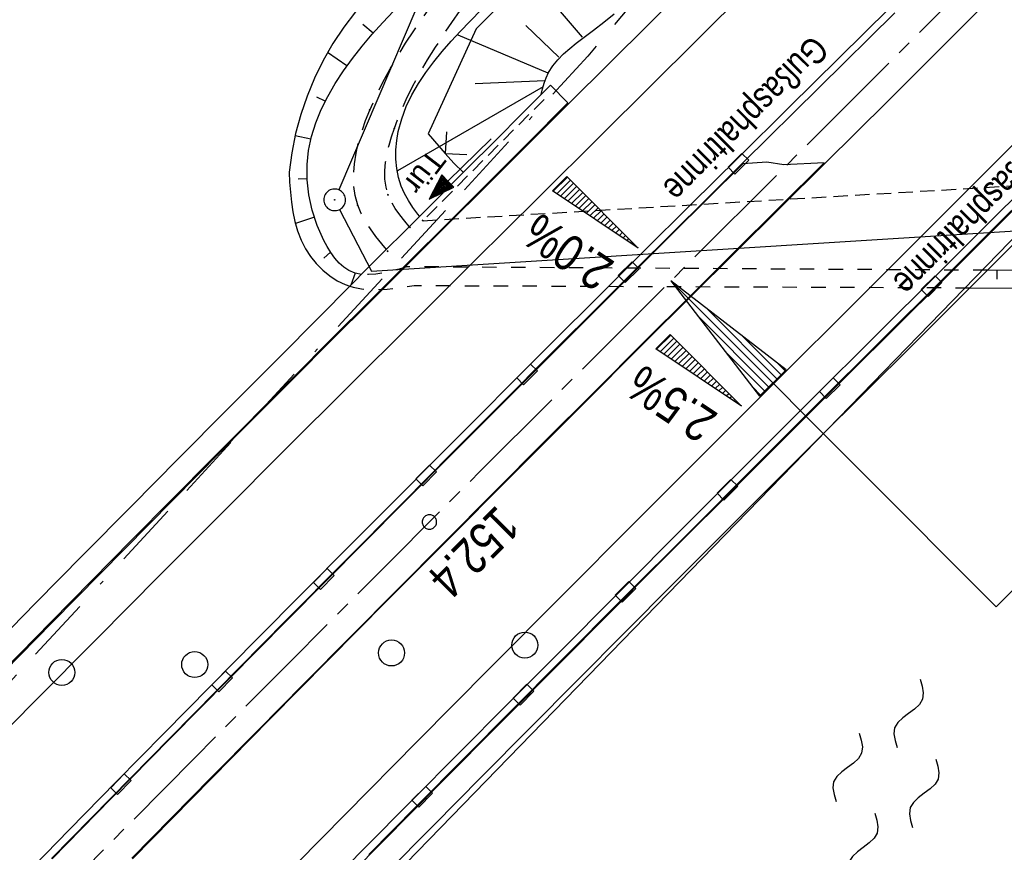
# Model space of a CAD drawing. Extents: x 510526 to 513920, y 467229 to 478797.
# Tile 201 of 256: x 511192 to 511260, y 472926 to 472984. Entities that reach past the tile are written whole.
import ezdxf

# ---------------------------------------------------------------- set-up
doc = ezdxf.new("R2010")
doc.units = 0
doc.header["$LTSCALE"] = 10
doc.header["$MEASUREMENT"] = 0
for name, pattern in [('ACAD_ISO16W100', [73, 15, -6.5, 15, -6.5, 15, -7, 1, -7]), ('ACHSE', [5.5, 4, -0.5, 0.5, -0.5]), ('LT00', [0]), ('LT01', [0.2, 0.1, -0.1]), ('LT11', [0.3, 0.2, -0.1]), ('LT17', [0.15, 0.1, -0.05])]:
    doc.linetypes.add(name, pattern=pattern)
doc.layers.get('0').update_dxf_attribs({"linetype": 'LT00'})
for name, color, linetype in [('--WASSER_NUTZUNG', 180, 'Continuous'), ('-AX-020', 250, 'ACHSE'), ('-EL-020', 250, 'LT00'), ('-QUE-20O', 11, 'LT00'), ('-QUE-20W', 11, 'LT00'), ('-ST-20-1', 250, 'LT00'), ('BAB-KABEL', 220, 'ACAD_ISO16W100'), ('D-D_BESCHRIFT', 182, 'Continuous'), ('DFK_AB_L', 21, 'LT00'), ('DFK_AB_P', 7, 'LT00'), ('DFK_KATASTER', 250, 'LT00'), ('RINNE_TEXT', 11, 'Continuous'), ('TOR_TEXT', 11, 'Continuous'), ('V93_AFBR_BAB', 250, 'LT00'), ('V93_BOESCH', 250, 'LT00'), ('V93_BOSCHUNG', 250, 'LT00'), ('V93_BR_KAPPE', 30, 'LT00'), ('V93_BR_WID', 30, 'LT17'), ('V93_BRUECK', 30, 'LT00'), ('V93_FELDWEG', 250, 'LT11'), ('V93_LD_MARK', 250, 'LT00'), ('V93_RINNE', 182, 'LT00'), ('V93_SINKK', 182, 'LT00'), ('V93_TOR', 10, 'LT00'), ('V93_VERDECKT', 253, 'LT00'), ('V93_ZAUN', 40, 'LT00')]:
    doc.layers.add(name, color=color, linetype=linetype)
doc.styles.add('Arial', font='ARIAL.TTF')
doc.styles.add('Beschrift', font='ARIAL.TTF')
doc.styles.add('ROMANS', font='romans.shx', dxfattribs={"width": 0.8})

# ---------------------------------------------------------------- blocks, each defined once
blk = doc.blocks.new('SYMB0003')
at = {"color": 0, "linetype": 'ByBlock'}
for p, q in [((-0.015712, 0), (0.010166, 0.012015)), ((0, -0.021257), (-0.015712, 0)), ((0.010166, 0.012015), (0, -0.021257))]:
    blk.add_line(p, q, dxfattribs=at)
for points in [[(-0.031395, 0.499013), (-0.093691, 0.491144), (-0.154509, 0.475528), (-0.21289, 0.452414), (-0.267913, 0.422164), (-0.318712, 0.385257), (-0.364484, 0.342274), (-0.404509, 0.293893), (-0.438154, 0.240877), (-0.464888, 0.184062), (-0.484292, 0.124345), (-0.496058, 0.062667), (-0.5, 0)], [(0.5, 0), (0.496057, 0.062667), (0.484292, 0.124345), (0.464888, 0.184062), (0.438153, 0.240877), (0.404509, 0.293893), (0.364484, 0.342274), (0.318712, 0.385257), (0.267913, 0.422164), (0.21289, 0.452414), (0.154509, 0.475528), (0.093691, 0.491144), (0.031395, 0.499013), (-0.031395, 0.499013)], [(-0.5, 0), (-0.496058, -0.062667), (-0.484292, -0.124345), (-0.464888, -0.184062), (-0.438154, -0.240877), (-0.404509, -0.293893), (-0.364485, -0.342274), (-0.318712, -0.385257), (-0.267914, -0.422164), (-0.21289, -0.452414), (-0.154509, -0.475529), (-0.093691, -0.491144), (-0.031395, -0.499014), (0.031395, -0.499014)], [(0.031395, -0.499014), (0.093691, -0.491144), (0.154509, -0.475529), (0.21289, -0.452414), (0.267914, -0.422164), (0.318712, -0.385257), (0.364485, -0.342274), (0.404509, -0.293893), (0.438154, -0.240877), (0.464889, -0.184062), (0.484292, -0.124345), (0.496058, -0.062667), (0.5, 0)]]:
    blk.add_lwpolyline(points, dxfattribs=at)
blk = doc.blocks.new('SYMB7250')
at = {"color": 0, "linetype": 'ByBlock'}
for points in [[(-0.25, 0.28), (-0.208333, 0.308889), (-0.166667, 0.331111), (-0.125, 0.34), (-0.083333, 0.331111), (-0.041667, 0.308889), (0, 0.28)], [(0, 0.28), (0.041667, 0.251111), (0.083333, 0.228889), (0.125, 0.22), (0.166667, 0.228889), (0.208333, 0.251111), (0.25, 0.28)], [(-0.74, 0), (-0.698333, 0.028889), (-0.656667, 0.051111), (-0.615, 0.06), (-0.573333, 0.051111), (-0.531667, 0.028889), (-0.49, 0)], [(-0.49, 0), (-0.448333, -0.028889), (-0.406667, -0.051111), (-0.365, -0.06), (-0.323333, -0.051111), (-0.281667, -0.028889), (-0.24, 0)], [(0.24, 0), (0.281667, 0.028889), (0.323333, 0.051111), (0.365, 0.06), (0.406667, 0.051111), (0.448333, 0.028889), (0.49, 0)], [(0.49, 0), (0.531667, -0.028889), (0.573333, -0.051111), (0.615, -0.06), (0.656667, -0.051111), (0.698333, -0.028889), (0.74, 0)], [(-0.25, -0.28), (-0.208333, -0.251111), (-0.166667, -0.228889), (-0.125, -0.22), (-0.083333, -0.228889), (-0.041667, -0.251111), (0, -0.28)], [(0, -0.28), (0.041667, -0.308889), (0.083333, -0.331111), (0.125, -0.34), (0.166667, -0.331111), (0.208333, -0.308889), (0.25, -0.28)]]:
    blk.add_lwpolyline(points, dxfattribs=at)
blk = doc.blocks.new('SYMB0018')
at = {"color": 0, "linetype": 'ByBlock'}
for p, q in [((1, 0.13), (0, 0)), ((0.615385, 0.08), (1, 0.08)), ((0.923077, 0.12), (1, 0.12)), ((0.000669, 0), (1, 0)), ((0.307692, 0.04), (1, 0.04)), ((0.307692, -0.04), (1, -0.04)), ((0.615385, -0.08), (1, -0.08)), ((0.923077, -0.12), (1, -0.12))]:
    blk.add_line(p, q, dxfattribs=at)
blk.add_lwpolyline([(0, 0), (1, -0.13), (1, 0.13)], dxfattribs=at)
blk = doc.blocks.new('SYMB0002')
at = {"color": 0, "linetype": 'ByBlock'}
for points in [[(-0.031395, 0.499013), (-0.093691, 0.491144), (-0.154509, 0.475528), (-0.21289, 0.452414), (-0.267913, 0.422164), (-0.318712, 0.385257), (-0.364484, 0.342274), (-0.404509, 0.293893), (-0.438154, 0.240877), (-0.464888, 0.184062), (-0.484292, 0.124345), (-0.496058, 0.062667), (-0.5, 0)], [(-0.5, 0), (-0.496058, -0.062667), (-0.484292, -0.124345), (-0.464888, -0.184062), (-0.438154, -0.240877), (-0.404509, -0.293893), (-0.364485, -0.342274), (-0.318712, -0.385257), (-0.267914, -0.422164), (-0.21289, -0.452414), (-0.154509, -0.475529), (-0.093691, -0.491144), (-0.031395, -0.499014), (0.031395, -0.499014)], [(0.5, 0), (0.496057, 0.062667), (0.484292, 0.124345), (0.464888, 0.184062), (0.438153, 0.240877), (0.404509, 0.293893), (0.364484, 0.342274), (0.318712, 0.385257), (0.267913, 0.422164), (0.21289, 0.452414), (0.154509, 0.475528), (0.093691, 0.491144), (0.031395, 0.499013), (-0.031395, 0.499013)], [(0.031395, -0.499014), (0.093691, -0.491144), (0.154509, -0.475529), (0.21289, -0.452414), (0.267914, -0.422164), (0.318712, -0.385257), (0.364485, -0.342274), (0.404509, -0.293893), (0.438154, -0.240877), (0.464889, -0.184062), (0.484292, -0.124345), (0.496058, -0.062667), (0.5, 0)]]:
    blk.add_lwpolyline(points, dxfattribs=at)
blk = doc.blocks.new('SYMB0011')
at = {"color": 0, "linetype": 'ByBlock'}
for p, q in [((0.5, 0), (-0.5, 0)), ((0, 0.5), (0, -0.5))]:
    blk.add_line(p, q, dxfattribs=at)
blk = doc.blocks.new('SYMB0070')
at = {"color": 0, "linetype": 'ByBlock'}
for p, q in [((-0.5, 0), (0.2, 0)), ((0.5, 0), (0.2, 0.1)), ((0.2, 0.1), (0.2, 0)), ((0.468, 0), (0.21, 0.086)), ((0.21, 0.086), (0.21, -0.086)), ((0.21, -0.086), (0.468, 0)), ((0.22, -0.072), (0.437, 0)), ((0.23, -0.058), (0.405, 0)), ((0.24, -0.045), (0.374, 0)), ((0.342, 0), (0.25, 0.031)), ((0.25, 0.031), (0.25, -0.031)), ((0.25, -0.031), (0.342, 0)), ((0.26, -0.017), (0.31, 0)), ((0.27, -0.003), (0.279, 0))]:
    blk.add_line(p, q, dxfattribs=at)
for points in [[(0.2, 0), (0.2, -0.1), (0.5, 0)], [(0.437, 0), (0.22, 0.072), (0.22, -0.072)], [(0.405, 0), (0.23, 0.058), (0.23, -0.058)], [(0.374, 0), (0.24, 0.045), (0.24, -0.045)], [(0.31, 0), (0.26, 0.017), (0.26, -0.017)], [(0.279, 0), (0.27, 0.003), (0.27, -0.003)]]:
    blk.add_lwpolyline(points, dxfattribs=at)
blk = doc.blocks.new('SYMB0024')
at = {"color": 0, "linetype": 'ByBlock'}
for p, q in [((-0.5, 0.5), (0, 0)), ((0, 0), (0.5, 0.5))]:
    blk.add_line(p, q, dxfattribs=at)
blk = doc.blocks.new('SYMB0652')
at = {"color": 0, "linetype": 'ByBlock'}
blk.add_lwpolyline([(-0.15, -0.075), (0.15, -0.075), (0.15, 0.075), (-0.15, 0.075), (-0.15, -0.075)], dxfattribs=at)

msp = doc.modelspace()

# ---------------------------------------------------------------- linework, layer by layer
at = {"layer": '-AX-020', "ltscale": 0.2, "flags": 128}
msp.add_lwpolyline([(513881.716, 478796.972), (513877.87, 478787.354), (513870.367, 478768.801), (513862.788, 478750.278), (513855.137, 478731.786), (513847.411, 478713.324), (513839.611, 478694.893), (513831.738, 478676.494), (513823.791, 478658.127), (513815.771, 478639.791), (513807.678, 478621.487), (513799.512, 478603.216), (513791.272, 478584.978), (513782.96, 478566.773), (513774.576, 478548.601), (513766.118, 478530.463), (513757.588, 478512.359), (513748.986, 478494.289), (513740.312, 478476.254), (513731.565, 478458.253), (513722.747, 478440.287), (513713.857, 478422.357), (513704.896, 478404.463), (513695.863, 478386.605), (513686.758, 478368.782), (513677.583, 478350.997), (513668.336, 478333.248), (513659.019, 478315.536), (513649.63, 478297.862), (513640.172, 478280.225), (513630.643, 478262.626), (513621.043, 478245.066), (513611.374, 478227.544), (513601.634, 478210.061), (513591.825, 478192.617), (513586.745, 478183.647), (513576.83, 478166.262), (513566.848, 478148.917), (513556.8, 478131.609), (513546.688, 478114.338), (513536.514, 478097.104), (513526.28, 478079.906), (513515.988, 478062.743), (513505.638, 478045.613), (513495.234, 478028.517), (513484.778, 478011.453), (513474.27, 477994.421), (513463.712, 477977.419), (513453.108, 477960.447), (513442.457, 477943.503), (513431.762, 477926.587), (513421.026, 477909.698), (513410.248, 477892.835), (513399.432, 477875.997), (513388.579, 477859.182), (513377.691, 477842.39), (513366.769, 477825.62), (513355.815, 477808.871), (513344.831, 477792.142), (513333.819, 477775.431), (513322.78, 477758.738), (513311.715, 477742.062), (513300.628, 477725.401), (513289.519, 477708.754), (513278.389, 477692.121), (513267.242, 477675.5), (513256.078, 477658.891), (513244.899, 477642.291), (513233.706, 477625.7), (513222.502, 477609.117), (513211.288, 477592.542), (513200.066, 477575.971), (513188.837, 477559.405), (513177.603, 477542.843), (513166.366, 477526.282), (513154.797, 477509.239), (513142.496, 477491.114), (513130.197, 477472.988), (513117.902, 477454.859), (513105.613, 477436.726), (513093.333, 477418.587), (513081.064, 477400.44), (513068.808, 477382.285), (513056.567, 477364.119), (513044.344, 477345.942), (513032.141, 477327.752), (513019.958, 477309.547), (513007.8, 477291.325), (512995.668, 477273.087), (512983.565, 477254.83), (512971.492, 477236.552), (512959.452, 477218.253), (512947.447, 477199.931), (512935.479, 477181.584), (512923.551, 477163.212), (512911.665, 477144.812), (512899.822, 477126.385), (512888.026, 477107.927), (512876.279, 477089.439), (512864.582, 477070.918), (512852.939, 477052.364), (512841.352, 477033.775), (512829.822, 477015.15), (512818.352, 476996.488), (512806.945, 476977.787), (512795.603, 476959.048), (512789.644, 476949.141), (512778.405, 476930.339), (512767.236, 476911.496), (512756.135, 476892.613), (512745.103, 476873.688), (512734.14, 476854.724), (512723.246, 476835.72), (512712.422, 476816.676), (512701.668, 476797.593), (512690.983, 476778.471), (512680.369, 476759.309), (512669.824, 476740.11), (512659.35, 476720.871), (512648.946, 476701.595), (512638.612, 476682.281), (512628.349, 476662.929), (512618.157, 476643.54), (512608.036, 476624.113), (512597.985, 476604.65), (512588.006, 476585.15), (512578.098, 476565.614), (512568.261, 476546.042), (512558.497, 476526.434), (512548.803, 476506.791), (512539.182, 476487.112), (512529.632, 476467.399), (512520.155, 476447.65), (512510.749, 476427.867), (512501.416, 476408.05), (512492.156, 476388.199), (512482.968, 476368.314), (512473.852, 476348.396), (512464.81, 476328.445), (512455.84, 476308.46), (512446.944, 476288.443), (512438.12, 476268.394), (512429.37, 476248.313), (512420.694, 476228.2), (512412.09, 476208.055), (512403.561, 476187.879), (512395.105, 476167.672), (512386.723, 476147.434), (512378.415, 476127.166), (512370.181, 476106.867), (512362.021, 476086.539), (512353.936, 476066.181), (512345.925, 476045.794), (512337.988, 476025.377), (512330.127, 476004.932), (512322.339, 475984.458), (512314.627, 475963.955), (512306.989, 475943.425), (512299.427, 475922.867), (512291.94, 475902.281), (512284.528, 475881.669), (512277.191, 475861.029), (512269.93, 475840.362), (512262.744, 475819.67), (512255.634, 475798.951), (512248.599, 475778.206), (512241.641, 475757.436), (512234.758, 475736.641), (512227.951, 475715.82), (512221.221, 475694.975), (512214.566, 475674.105), (512207.988, 475653.211), (512201.487, 475632.294), (512200.128, 475627.887), (512194.281, 475608.791), (512188.5, 475589.674), (512182.785, 475570.538), (512177.137, 475551.381), (512171.56, 475532.204), (512166.053, 475513.007), (512160.618, 475493.788), (512155.257, 475474.55), (512149.971, 475455.29), (512148.09, 475448.361), (512142.908, 475429.074), (512137.804, 475409.765), (512132.778, 475390.436), (512127.829, 475371.088), (512122.957, 475351.719), (512118.163, 475332.332), (512113.447, 475312.925), (512108.808, 475293.499), (512104.247, 475274.055), (512099.765, 475254.593), (512095.36, 475235.113), (512091.033, 475215.616), (512086.785, 475196.101), (512082.614, 475176.57), (512078.522, 475157.022), (512074.508, 475137.458), (512070.573, 475117.878), (512066.716, 475098.282), (512063.238, 475080.246), (512059.532, 475060.621), (512055.901, 475040.983), (512052.344, 475021.33), (512048.857, 475001.665), (512045.438, 474981.988), (512042.084, 474962.3), (512038.794, 474942.602), (512035.562, 474922.893), (512032.388, 474903.175), (512029.269, 474883.449), (512026.201, 474863.714), (512023.183, 474843.972), (512020.21, 474824.222), (512017.282, 474804.467), (512014.394, 474784.705), (512011.544, 474764.937), (512008.73, 474745.165), (512005.949, 474725.388), (512003.198, 474705.607), (512000.474, 474685.821), (511997.775, 474666.033), (511995.098, 474646.242), (511992.439, 474626.448), (511989.798, 474606.651), (511987.169, 474586.854), (511984.552, 474567.054), (511981.943, 474547.253), (511979.34, 474527.452), (511976.744, 474507.689), (511975.127, 474495.377), (511973.477, 474482.815), (511971.825, 474470.254), (511970.169, 474457.693), (511968.506, 474445.133), (511966.835, 474432.574), (511965.154, 474420.016), (511963.46, 474407.46), (511961.752, 474394.906), (511960.027, 474382.355), (511958.283, 474369.806), (511956.518, 474357.259), (511954.73, 474344.717), (511952.918, 474332.177), (511951.078, 474319.642), (511949.209, 474307.111), (511947.309, 474294.584), (511945.376, 474282.063), (511943.407, 474269.547), (511941.4, 474257.038), (511939.355, 474244.534), (511937.267, 474232.038), (511935.137, 474219.549), (511932.96, 474207.067), (511930.736, 474194.594), (511928.462, 474182.131), (511926.136, 474169.676), (511923.757, 474157.232), (511921.321, 474144.799), (511918.829, 474132.377), (511916.276, 474119.967), (511913.661, 474107.57), (511910.982, 474095.187), (511908.238, 474082.818), (511905.425, 474070.464), (511902.544, 474058.127), (511899.59, 474045.806), (511896.562, 474033.504), (511893.47, 474021.261), (511890.29, 474008.997), (511887.033, 473996.753), (511883.699, 473984.53), (511880.287, 473972.328), (511876.798, 473960.148), (511873.233, 473947.991), (511869.591, 473935.856), (511865.873, 473923.745), (511862.077, 473911.656), (511858.206, 473899.593), (511854.259, 473887.554), (511850.236, 473875.54), (511846.136, 473863.552), (511841.962, 473851.59), (511837.711, 473839.654), (511833.386, 473827.746), (511828.985, 473815.865), (511824.51, 473804.012), (511819.96, 473792.188), (511815.335, 473780.392), (511810.636, 473768.626), (511805.863, 473756.89), (511801.015, 473745.185), (511796.094, 473733.51), (511791.099, 473721.866), (511786.031, 473710.255), (511780.889, 473698.675), (511775.675, 473687.128), (511770.388, 473675.615), (511765.028, 473664.135), (511759.596, 473652.689), (511754.091, 473641.278), (511748.515, 473629.901), (511742.867, 473618.56), (511737.147, 473607.255), (511731.356, 473595.986), (511725.494, 473584.754), (511719.562, 473573.559), (511713.558, 473562.402), (511707.485, 473551.283), (511701.341, 473540.203), (511695.128, 473529.162), (511688.845, 473518.159), (511682.492, 473507.198), (511676.07, 473496.276), (511669.58, 473485.395), (511663.021, 473474.555), (511656.394, 473463.757), (511649.699, 473453.001), (511642.935, 473442.288), (511636.105, 473431.617), (511629.207, 473420.99), (511622.242, 473410.406), (511615.211, 473399.867), (511608.113, 473389.372), (511600.949, 473378.922), (511593.719, 473368.518), (511586.423, 473358.16), (511579.062, 473347.848), (511571.637, 473337.582), (511564.147, 473327.364), (511556.592, 473317.193), (511548.973, 473307.07), (511541.291, 473296.996), (511533.545, 473286.969), (511525.735, 473276.993), (511517.863, 473267.066), (511509.929, 473257.188), (511501.932, 473247.361), (511493.873, 473237.584), (511485.753, 473227.859), (511477.572, 473218.186), (511475.548, 473215.811), (511467.291, 473206.202), (511458.976, 473196.642), (511450.605, 473187.132), (511442.182, 473177.667), (511433.709, 473168.249), (511425.188, 473158.872), (511416.622, 473149.537), (511408.014, 473140.241), (511399.365, 473130.982), (511390.679, 473121.758), (511381.958, 473112.568), (511373.205, 473103.409), (511364.421, 473094.278), (511355.61, 473085.175), (511346.772, 473076.096), (511337.912, 473067.039), (511329.031, 473058.003), (511320.132, 473048.986), (511311.216, 473039.984), (511302.286, 473030.997), (511293.345, 473022.02), (511284.394, 473013.053), (511275.436, 473004.094), (511266.473, 472995.139), (511255.909, 472984.591), (511236.789, 472965.502), (511230.177, 472958.9), (511223.567, 472952.294), (511216.964, 472945.683), (511210.368, 472939.063), (511203.785, 472932.433), (511197.215, 472925.788), (511190.663, 472919.125), (511184.131, 472912.443), (511177.622, 472905.739), (511171.139, 472899.01), (511164.685, 472892.252), (511158.263, 472885.464), (511151.877, 472878.643), (511145.529, 472871.786), (511139.222, 472864.891), (511132.96, 472857.955), (511126.746, 472850.976), (511120.583, 472843.952), (511114.476, 472836.881), (511109.32, 472830.82), (511103.322, 472823.655), (511097.386, 472816.438), (511091.511, 472809.171), (511085.699, 472801.854), (511079.95, 472794.488), (511074.265, 472787.072), (511068.642, 472779.609), (511063.084, 472772.097), (511057.591, 472764.538), (511052.162, 472756.933), (511046.799, 472749.281), (511041.501, 472741.584), (511036.27, 472733.841), (511031.105, 472726.054), (511026.007, 472718.223), (511020.976, 472710.349), (511016.012, 472702.431), (511011.117, 472694.472), (511006.29, 472686.471), (511001.532, 472678.429), (510996.842, 472670.347), (510992.223, 472662.225), (510987.672, 472654.063), (510983.192, 472645.863), (510978.782, 472637.625), (510974.443, 472629.349), (510970.175, 472621.036), (510965.978, 472612.687), (510961.853, 472604.303), (510957.799, 472595.883), (510953.818, 472587.43), (510949.91, 472578.942), (510946.074, 472570.422), (510942.311, 472561.868), (510938.622, 472553.283), (510935.007, 472544.666), (510931.465, 472536.02), (510927.997, 472527.343), (510924.604, 472518.636), (510921.286, 472509.901), (510918.042, 472501.138), (510914.874, 472492.347), (510911.781, 472483.529), (510908.763, 472474.686), (510905.821, 472465.817), (510902.956, 472456.923), (510900.166, 472448.004), (510897.454, 472439.062), (510894.817, 472430.098), (510892.258, 472421.111), (510889.776, 472412.102), (510887.37, 472403.073), (510885.043, 472394.023), (510882.792, 472384.954), (510880.62, 472375.866), (510878.525, 472366.759), (510876.509, 472357.635), (510874.57, 472348.494), (510872.71, 472339.337), (510870.929, 472330.164), (510869.226, 472320.976), (510867.602, 472311.774), (510866.056, 472302.558), (510864.59, 472293.33), (510863.202, 472284.089), (510861.894, 472274.837), (510860.665, 472265.574), (510859.516, 472256.301), (510858.445, 472247.018), (510857.455, 472237.726), (510856.544, 472228.427), (510855.712, 472219.119), (510854.96, 472209.806), (510854.288, 472200.485), (510853.696, 472191.159), (510853.184, 472181.829), (510852.752, 472172.495), (510852.399, 472163.157), (510852.127, 472153.817), (510851.934, 472144.475), (510851.822, 472135.131), (510851.789, 472125.787), (510851.836, 472116.443), (510851.964, 472107.1), (510852.009, 472104.711), (510852.237, 472095.37), (510852.543, 472086.03), (510852.927, 472076.694), (510853.387, 472067.361), (510853.922, 472058.032), (510854.53, 472048.707), (510855.21, 472039.388), (510855.961, 472030.074), (510856.782, 472020.766), (510857.671, 472011.464), (510858.627, 472002.169), (510859.649, 471992.88), (510860.734, 471983.599), (510861.883, 471974.326), (510863.094, 471965.06), (510864.364, 471955.802), (510865.694, 471946.554), (510867.082, 471937.313), (510868.525, 471928.081), (510870.024, 471918.857), (510871.577, 471909.643), (510873.182, 471900.438), (510874.839, 471891.241), (510876.545, 471882.054), (510878.3, 471872.876), (510880.102, 471863.708), (510881.95, 471854.548), (510883.842, 471845.397), (510885.778, 471836.255), (510887.756, 471827.123), (510889.775, 471817.999), (510891.834, 471808.885), (510893.93, 471799.779), (510896.064, 471790.681), (510898.233, 471781.592), (510900.437, 471772.511), (510902.673, 471763.439), (510904.942, 471754.374), (510907.241, 471745.317), (510909.57, 471736.267), (510911.926, 471727.225), (510914.31, 471718.19), (510916.719, 471709.161), (510919.152, 471700.139), (510921.608, 471691.124), (510924.087, 471682.114), (510926.585, 471673.11), (510929.104, 471664.112), (510931.64, 471655.118), (510934.193, 471646.129), (510936.762, 471637.145), (510939.345, 471628.165), (510941.941, 471619.188), (510944.55, 471610.216), (510947.169, 471601.246), (510949.797, 471592.279), (510952.434, 471583.314), (510955.078, 471574.352), (510957.727, 471565.391), (510960.382, 471556.431), (510963.039, 471547.473), (510967.703, 471531.767), (510970.248, 471523.199), (510975.26, 471506.323), (510980.27, 471489.445), (510985.273, 471472.566), (510990.267, 471455.684), (510995.248, 471438.798), (511000.214, 471421.908), (511005.162, 471405.012), (511010.087, 471388.11), (511014.988, 471371.201), (511019.861, 471354.283), (511024.703, 471337.357), (511029.511, 471320.421), (511034.281, 471303.475), (511039.011, 471286.517), (511043.698, 471269.547), (511048.338, 471252.564), (511052.928, 471235.568), (511057.465, 471218.557), (511061.945, 471201.532), (511066.367, 471184.491), (511070.726, 471167.434), (511075.019, 471150.36), (511079.243, 471133.269), (511083.395, 471116.16), (511086.572, 471102.843), (511090.589, 471085.702), (511094.527, 471068.543), (511098.388, 471051.366), (511102.17, 471034.172), (511105.875, 471016.961), (511109.501, 470999.734), (511113.048, 470982.489), (511116.518, 470965.23), (511119.908, 470947.954), (511123.221, 470930.663), (511126.454, 470913.357), (511129.609, 470896.037), (511132.686, 470878.703), (511135.683, 470861.354), (511138.602, 470843.993), (511141.441, 470826.619), (511144.202, 470809.231), (511146.884, 470791.831), (511149.487, 470774.42), (511152.01, 470756.996), (511154.454, 470739.562), (511156.819, 470722.116), (511159.105, 470704.66), (511161.311, 470687.193), (511163.438, 470669.717), (511165.485, 470652.232), (511165.638, 470650.897), (511167.873, 470631.022), (511170.027, 470611.138), (511172.103, 470591.246), (511174.098, 470571.346), (511176.014, 470551.438), (511177.851, 470531.523), (511179.526, 470512.546), (511180.884, 470496.345), (511182.163, 470480.137), (511183.363, 470463.922), (511184.482, 470447.702), (511185.522, 470431.478), (511186.482, 470415.247), (511187.362, 470399.013), (511188.162, 470382.774), (511188.882, 470366.532), (511189.522, 470350.286), (511190.082, 470334.037), (511190.563, 470317.786), (511190.963, 470301.532), (511191.284, 470285.277), (511191.524, 470269.02), (511191.684, 470252.763), (511191.765, 470236.505), (511191.765, 470220.247), (511191.686, 470203.988), (511191.526, 470187.731), (511191.287, 470171.474), (511191.243, 470169.007), (511190.912, 470152.752), (511190.504, 470136.499), (511190.023, 470120.247), (511189.472, 470103.998), (511188.854, 470087.752), (511188.173, 470071.508), (511187.432, 470055.266), (511186.634, 470039.027), (511185.783, 470022.791), (511184.882, 470006.558), (511183.935, 469990.327), (511182.944, 469974.099), (511181.913, 469957.873), (511180.846, 469941.65), (511179.745, 469925.429), (511178.614, 469909.21), (511177.457, 469892.993), (511176.276, 469876.777), (511175.075, 469860.563), (511173.858, 469844.35), (511172.627, 469828.139), (511171.386, 469811.927), (511170.138, 469795.717), (511168.847, 469778.991), (511030.959, 467993.348), (511029.419, 467973.407), (511027.883, 467953.466), (511026.353, 467933.525), (511024.832, 467913.582), (511023.323, 467893.64), (511021.828, 467873.695), (511020.353, 467853.75), (511018.898, 467833.804), (511017.467, 467813.855), (511016.063, 467793.903), (511014.69, 467773.951), (511013.35, 467753.995), (511012.046, 467734.038), (511010.782, 467714.078), (511009.56, 467694.116), (511008.383, 467674.151), (511007.254, 467654.183), (511006.177, 467634.211), (511005.154, 467614.237), (511004.188, 467594.261), (511003.284, 467574.281), (511002.442, 467554.299), (511001.667, 467534.314), (511000.962, 467514.327), (511000.329, 467494.336), (510999.772, 467474.345), (510999.556, 467465.709), (510999.112, 467445.714), (510998.747, 467425.717), (510998.463, 467405.719), (510998.259, 467385.719), (510998.135, 467365.72), (510998.091, 467345.72), (510998.127, 467325.72), (510998.243, 467305.721), (510998.439, 467285.721), (510998.715, 467265.723), (510999.071, 467245.726), (510999.432, 467229.156)], dxfattribs=at)
at = {"layer": '-EL-020', "flags": 128}
msp.add_lwpolyline([(511240.322, 472961.964), (511259.332, 472942.923), (511272.558, 472956.128), (511291.994, 472936.66)], dxfattribs=at)
at = {"layer": '-QUE-20O'}
for p, q in [((511236.778, 472961.738), (511235.795, 472960.756)), ((511236.05, 472960.586), (511236.99, 472961.525)), ((511237.202, 472961.313), (511236.304, 472960.417)), ((511236.558, 472960.247), (511237.414, 472961.101)), ((511237.626, 472960.888), (511236.813, 472960.077)), ((511237.067, 472959.907), (511237.838, 472960.676)), ((511238.05, 472960.464), (511237.322, 472959.737)), ((511237.576, 472959.567), (511238.262, 472960.251)), ((511238.474, 472960.039), (511237.83, 472959.397)), ((511238.085, 472959.227), (511238.686, 472959.827)), ((511238.898, 472959.615), (511238.339, 472959.057)), ((511238.594, 472958.887), (511239.109, 472959.402)), ((511239.321, 472959.19), (511238.848, 472958.717)), ((511239.103, 472958.548), (511239.533, 472958.978)), ((511239.745, 472958.765), (511239.357, 472958.378)), ((511239.611, 472958.208), (511239.957, 472958.553)), ((511240.169, 472958.341), (511239.866, 472958.038)), ((511240.12, 472957.868), (511240.381, 472958.128)), ((511240.593, 472957.916), (511240.375, 472957.698)), ((511240.629, 472957.528), (511240.805, 472957.704)), ((511241.017, 472957.491), (511240.884, 472957.358)), ((511241.138, 472957.188), (511241.229, 472957.279)), ((511241.441, 472957.067), (511241.392, 472957.018)), ((511241.647, 472956.848), (511241.653, 472956.855))]:
    msp.add_line(p, q, dxfattribs=at)
msp.add_lwpolyline([(511235.747, 472960.788), (511236.738, 472961.777), (511241.684, 472956.824), (511235.747, 472960.788)], dxfattribs=at)
at = {"layer": '-QUE-20W'}
for p, q in [((511229.622, 472972.682), (511228.639, 472971.7)), ((511228.894, 472971.53), (511229.834, 472972.469)), ((511230.046, 472972.257), (511229.148, 472971.36)), ((511229.402, 472971.191), (511230.258, 472972.045)), ((511230.47, 472971.832), (511229.657, 472971.021)), ((511229.911, 472970.851), (511230.682, 472971.62)), ((511230.894, 472971.408), (511230.166, 472970.681)), ((511230.42, 472970.511), (511231.106, 472971.195)), ((511231.318, 472970.983), (511230.675, 472970.341)), ((511230.929, 472970.171), (511231.53, 472970.771)), ((511231.742, 472970.558), (511231.183, 472970.001)), ((511231.438, 472969.831), (511231.954, 472970.346)), ((511232.166, 472970.134), (511231.692, 472969.661)), ((511231.947, 472969.491), (511232.377, 472969.922)), ((511232.589, 472969.709), (511232.201, 472969.321)), ((511232.455, 472969.152), (511232.801, 472969.497)), ((511233.013, 472969.285), (511232.71, 472968.982)), ((511232.964, 472968.812), (511233.225, 472969.072)), ((511233.437, 472968.86), (511233.219, 472968.642)), ((511233.473, 472968.472), (511233.649, 472968.648)), ((511233.861, 472968.435), (511233.728, 472968.302)), ((511233.982, 472968.132), (511234.073, 472968.223)), ((511234.285, 472968.011), (511234.236, 472967.962)), ((511234.491, 472967.792), (511234.497, 472967.798))]:
    msp.add_line(p, q, dxfattribs=at)
msp.add_lwpolyline([(511228.592, 472971.732), (511229.583, 472972.721), (511234.528, 472967.767), (511228.592, 472971.732)], dxfattribs=at)
at = {"layer": 'BAB-KABEL', "ltscale": 0.03, "flags": 128}
msp.add_lwpolyline([(513339.839, 477816.319), (513312.266, 477774.649), (513284.672, 477732.996), (513252.5, 477694.412), (513223.881, 477653.496), (513195.795, 477612.121), (513167.629, 477570.875), (513139.88, 477529.298), (513111.793, 477487.916), (513083.807, 477446.454), (513055.844, 477404.978), (513022.492, 477355.034), (513000.515, 477321.52), (512973.122, 477279.62), (512945.422, 477237.871), (512917.575, 477196.217), (512879.155, 477137.499), (512858.339, 477103.216), (512837.389, 477068.954), (512811.451, 477026.06), (512784.195, 476983.896), (512756.652, 476941.559), (512731.123, 476898.632), (512706.393, 476854.964), (512681.949, 476811.101), (512658.869, 476770.394), (512633.742, 476723.052), (512609.823, 476678.973), (512586.03, 476634.72), (512574.463, 476609.04), (512565.77, 476584.237), (512545.206, 476542.916), (512523.454, 476497.739), (512501.769, 476452.474), (512480.246, 476407.171), (512458.846, 476361.789), (512438.563, 476315.939), (512418.177, 476270.118), (512378.72, 476177.833), (512359.892, 476131.364), (512341.348, 476084.783), (512322.575, 476038.314), (512304.817, 475991.341), (512287.677, 475944.24), (512270.282, 475897.168), (512254.121, 475849.696), (512237.768, 475802.276), (512221.53, 475754.824), (512205.859, 475707.192), (512190.782, 475659.377), (512175.78, 475611.52), (512161.516, 475563.423), (512145.692, 475515.804), (512137.725, 475496.074), (512130.625, 475467.918), (512119.035, 475418.91), (512105.583, 475370.555), (512100.73, 475351.099), (512084.182, 475320.513), (512082.618, 475318.668), (512071.987, 475296.243), (512062.064, 475264.372), (512059.316, 475232.902), (512061.872, 475193.176), (512054.818, 475143.1), (512045.689, 475099.989), (512036.29, 475050.898), (512027.273, 475001.725), (512018.223, 474952.549), (512008.899, 474903.418), (512000.14, 474854.229), (511992.355, 474804.855), (511985.273, 474755.369), (511977.385, 474700.851), (511969.41, 474646.425), (511966.53, 474615.204), (511972.795, 474604.79), (511970.049, 474596.165), (511959.565, 474586.374), (511941.907, 474517.478), (511936.852, 474477.772), (511926.657, 474399.733), (511919.973, 474355.376), (511910.09, 474296.615), (511899.454, 474238.126), (511883.784, 474152.683), (511870.289, 474094.001), (511857.131, 474053.876), (511852.776, 474012.454), (511853.171, 473966.862), (511852.492, 473957.146), (511851.311, 473949.656), (511841.692, 473942.065), (511825.821, 473895.229), (511826.651, 473894.117), (511810.899, 473851.945), (511793.573, 473805.027), (511775.285, 473758.358), (511755.124, 473712.475), (511734.052, 473667.008), (511712.225, 473621.972), (511689.498, 473577.273), (511665.157, 473533.497), (511639.854, 473490.241), (511612.908, 473448.14), (511601.588, 473431.806), (511558.048, 473366.072), (511514.894, 473306.01), (511484.056, 473267.454), (511450.631, 473224.7), (511393.065, 473164.53), (511363.017, 473132.866), (511308.517, 473076.446), (511275.572, 473040.359), (511243.006, 473009.331), (511235.22, 472986.054), (511231.03, 472981.056), (511075.99, 472813.106), (511070.243, 472807.304), (511057.801, 472797.513), (511038.028, 472769.96), (511010.695, 472730.526), (510983.876, 472687.185), (510959.577, 472643.761), (510934.3, 472604.326), (510904.804, 472574.327), (510913.914, 472558.288), (510911.702, 472550.665), (510911.228, 472549.239), (510895.971, 472514.712), (510882.655, 472477.924), (510872.403, 472460.753), (510857.497, 472432.352), (510836.101, 472381.12), (510836.281, 472368.894), (510832.944, 472355.972), (510830.181, 472332.026), (510848.219, 472325.537), (510838.512, 472271.416), (510831.965, 472215.431), (510830.702, 472169.392), (510828.833, 472118.665), (510829.075, 472067.625), (510833.949, 472011.739), (510842.444, 471951.437), (510849.978, 471906.34), (510856.18, 471866.272), (510867.229, 471812.821), (510879.853, 471762.875), (510891.506, 471713.806), (510903.789, 471665.07), (510916.063, 471616.285), (510929.638, 471568.076), (510950.958, 471501.368), (510971.606, 471429.824), (510974.35, 471422.765), (510989.551, 471366.875), (511004.499, 471314.199), (511016.364, 471270.838), (511026.276, 471232.419), (511039.24, 471184.146), (511056.597, 471116.881), (511065.905, 471078.265), (511077.604, 471030.011), (511089.225, 470981.622), (511098.911, 470932.895), (511107.165, 470884.025), (511116.152, 470835.042), (511125.079, 470786.059), (511133.148, 470736.973), (511137.299, 470706.315), (511129.89, 470689.715), (511129.543, 470684.612), (511132.443, 470671.581), (511143.113, 470670.948), (511145.784, 470638.261), (511151.08, 470588.888), (511155.977, 470539.416), (511159.512, 470489.779), (511162.627, 470440.141), (511165.944, 470390.621), (511167.842, 470340.945), (511167.805, 470291.237), (511167.773, 470272.425), (511169.192, 470243.962), (511168.974, 470223.344), (511163.734, 470203.872), (511151.457, 470170.118), (511152.401, 470145.764), (511161.627, 470107.325), (511162.261, 470078.654), (511157.084, 470021.39), (511153.973, 469975.779), (511150.229, 469924.108), (511146.614, 469878.373), (511141.044, 469826.728), (511133.852, 469745.039), (511131.815, 469700.017), (511128.932, 469655.166), (511125.194, 469595.287), (511130.663, 469554.69), (511130.405, 469544.669), (511121.691, 469477.401)], dxfattribs=at)
at = {"layer": 'DFK_AB_L'}
for p, q in [((511219.187, 472984.47), (511213.794, 472971.801)), ((511213.845, 472970.444), (511216.06, 472966.17)), ((511216.06, 472966.17), (511261.03, 472968.98))]:
    msp.add_line(p, q, dxfattribs=at)
at = {"layer": 'DFK_KATASTER'}
msp.add_line((511261.03, 472968.98), (511195.05, 472901.08), dxfattribs=at)
at = {"layer": 'V93_AFBR_BAB'}
for points in [[(511229.736, 472977.803), (511232.509, 472980.55), (511235.281, 472983.298), (511239.683, 472987.67), (511244.081, 472992.046), (511248.476, 472996.425), (511251.415, 472999.357), (511254.354, 473002.288), (511257.294, 473005.218), (511260.501, 473008.409), (511263.71, 473011.598), (511266.92, 473014.786), (511270.128, 473017.975), (511273.335, 473021.166), (511276.687, 473024.508), (511280.036, 473027.852), (511283.382, 473031.199), (511286.728, 473034.547), (511290.073, 473037.895), (511293.544, 473041.37), (511297.015, 473044.845), (511300.484, 473048.322), (511303.951, 473051.801)], [(511247.474, 472973.653), (511249.644, 472975.804), (511251.812, 472977.957), (511253.978, 472980.112), (511256.141, 472982.27), (511258.3, 472984.432), (511260.453, 472986.6)], [(511177.496, 472925), (511180.776, 472928.371), (511184.061, 472931.738), (511187.35, 472935.1), (511190.641, 472938.46), (511193.936, 472941.817), (511197.268, 472945.208), (511200.604, 472948.595), (511203.943, 472951.979), (511207.288, 472955.356), (511210.64, 472958.728), (511213.311, 472961.405), (511215.986, 472964.078), (511218.663, 472966.75), (511221.341, 472969.42), (511224.018, 472972.091), (511226.878, 472974.947), (511229.736, 472977.803)], [(511199.494, 472925.454), (511204.983, 472931.042), (511209.016, 472935.133), (511213.056, 472939.217), (511217.101, 472943.296), (511221.15, 472947.371), (511225.767, 472952.007), (511230.389, 472956.637), (511235.018, 472961.261), (511238.129, 472964.362), (511241.243, 472967.46), (511244.358, 472970.557), (511247.474, 472973.653)]]:
    msp.add_lwpolyline(points, dxfattribs=at)
at = {"layer": 'V93_BOESCH'}
for points in [[(511219.373, 472969.971), (511219.258, 472970.122), (511218.923, 472970.585), (511218.611, 472971.059), (511218.335, 472971.548), (511218.106, 472972.058), (511217.917, 472972.658), (511217.797, 472973.282), (511217.741, 472973.922), (511217.745, 472974.569), (511217.803, 472975.215), (511217.91, 472975.849), (511218.143, 472976.731), (511218.458, 472977.578), (511218.847, 472978.392), (511219.3, 472979.177), (511219.809, 472979.937), (511220.364, 472980.674), (511220.957, 472981.394), (511221.577, 472982.098), (511222.216, 472982.791), (511222.865, 472983.476), (511224.526, 472985.2)], [(511214.944, 472984.145), (511214.126, 472983.066), (511213.378, 472981.937), (511212.703, 472980.762), (511212.106, 472979.546), (511211.587, 472978.295), (511211.149, 472977.013), (511210.794, 472975.706), (511210.524, 472974.378), (511210.339, 472973.036), (511210.382, 472972.338), (511210.435, 472971.642), (511210.507, 472970.953), (511210.607, 472970.274), (511210.745, 472969.608), (511210.93, 472968.958), (511211.171, 472968.328), (511211.479, 472967.72), (511211.823, 472967.191), (511212.222, 472966.694), (511212.67, 472966.239), (511213.16, 472965.837), (511213.685, 472965.499), (511214.238, 472965.234), (511214.555, 472965.132)], [(511215.366, 472965.947), (511214.911, 472966.037), (511214.487, 472966.208), (511214.136, 472966.438), (511213.812, 472966.731), (511213.513, 472967.076), (511213.24, 472967.461), (511212.989, 472967.873), (511212.759, 472968.301), (511212.295, 472969.339), (511211.945, 472970.392), (511211.71, 472971.45), (511211.591, 472972.507), (511211.589, 472973.553), (511211.694, 472974.53), (511211.897, 472975.491), (511212.19, 472976.435), (511212.566, 472977.362), (511213.016, 472978.273), (511213.533, 472979.167), (511214.108, 472980.044), (511214.733, 472980.906), (511215.401, 472981.75), (511216.104, 472982.579), (511216.834, 472983.391), (511217.583, 472984.186)], [(511227.797, 472978.413), (511227.905, 472978.805), (511228.022, 472979.191), (511228.158, 472979.566), (511228.322, 472979.924), (511228.61, 472980.39), (511228.958, 472980.819), (511229.354, 472981.218), (511229.782, 472981.594), (511230.232, 472981.954), (511230.688, 472982.304), (511231.424, 472982.869), (511232.147, 472983.43), (511232.86, 472983.992)], [(511264.817, 472966.19), (511258.716, 472966.227)], [(511257.507, 472965.021), (511264.551, 472964.993)]]:
    msp.add_lwpolyline(points, dxfattribs=at)
at = {"layer": 'V93_BOSCHUNG'}
for p, q in [((511230.675, 472982.39), (511226.522, 472987.211)), ((511216.171, 472982.654), (511215.451, 472983.266)), ((511229.03, 472981.007), (511226.746, 472983.183)), ((511228.282, 472979.885), (511222.047, 472982.511)), ((511214.351, 472980.389), (511213.007, 472981.31)), ((511228.057, 472979.362), (511223.222, 472979.154)), ((511227.945, 472978.951), (511217.85, 472973.118)), ((511212.844, 472977.942), (511212.255, 472978.221)), ((511211.852, 472975.306), (511210.759, 472975.551)), ((511211.587, 472972.573), (511210.979, 472972.545)), ((511212.095, 472969.899), (511210.782, 472969.462)), ((511213.221, 472967.491), (511212.743, 472967.068)), ((511259.368, 472966.223), (511259.365, 472965.618)), ((511214.922, 472966.034), (511214.612, 472965.19))]:
    msp.add_line(p, q, dxfattribs=at)
at = {"layer": 'V93_BR_KAPPE'}
msp.add_line((511228.459, 472979.051), (511229.659, 472977.825), dxfattribs=at)
for points in [[(511212.683, 472922.444), (511216.774, 472926.595), (511220.873, 472930.739), (511224.977, 472934.876), (511229.087, 472939.009), (511235.827, 472945.769), (511242.578, 472952.519), (511245.848, 472955.782), (511249.119, 472959.044), (511252.391, 472962.305), (511255.662, 472965.567), (511260.154, 472970.051), (511264.643, 472974.537), (511269.132, 472979.024), (511273.619, 472983.512)], [(511274.824, 472982.317), (511270.352, 472977.847), (511265.88, 472973.377), (511261.405, 472968.91), (511256.929, 472964.444), (511253.596, 472961.122), (511250.262, 472957.801), (511246.929, 472954.478), (511243.599, 472951.153), (511240.274, 472947.827), (511236.953, 472944.497), (511233.634, 472941.165), (511230.317, 472937.83), (511226.988, 472934.479), (511223.661, 472931.126), (511220.338, 472927.769), (511217.019, 472924.408)], [(511172.777, 472922.654), (511176.182, 472926.17), (511179.491, 472929.579), (511182.804, 472932.984), (511186.121, 472936.384), (511189.445, 472939.778), (511192.774, 472943.167), (511196.081, 472946.521), (511199.394, 472949.869), (511202.71, 472953.213), (511206.029, 472956.555), (511209.349, 472959.896), (511212.679, 472963.246), (511216.011, 472966.596), (511219.345, 472969.942), (511222.683, 472973.285), (511224.607, 472975.208), (511226.533, 472977.13), (511228.459, 472979.051)], [(511229.659, 472977.825), (511226.834, 472974.998), (511224.008, 472972.173), (511221.335, 472969.504), (511218.661, 472966.835), (511215.987, 472964.166), (511213.315, 472961.496), (511210.645, 472958.823), (511205.045, 472953.194), (511199.46, 472947.55), (511193.891, 472941.891), (511190.604, 472938.537), (511187.322, 472935.179), (511184.043, 472931.818), (511180.768, 472928.453), (511177.495, 472925.085)], [(511199.461, 472925.495), (511204.952, 472931.086), (511208.17, 472934.35), (511211.393, 472937.61), (511214.619, 472940.866), (511217.848, 472944.12), (511221.079, 472947.371), (511224.546, 472950.856), (511228.015, 472954.338), (511231.487, 472957.817), (511234.963, 472961.292), (511238.07, 472964.39), (511241.179, 472967.485), (511244.291, 472970.578), (511247.403, 472973.67)], [(511247.403, 472973.67), (511244.605, 472973.531), (511243.443, 472973.714), (511241.774, 472973.607)], [(511241.774, 472973.607), (511239.331, 472971.18), (511236.889, 472968.752), (511234.448, 472966.323), (511232.009, 472963.892), (511228.562, 472960.449), (511225.12, 472957.001), (511221.682, 472953.549), (511218.247, 472950.094), (511210.181, 472941.957), (511202.131, 472933.803), (511198.026, 472929.632), (511193.926, 472925.455)]]:
    msp.add_lwpolyline(points, dxfattribs=at)
at = {"layer": 'V93_BR_WID'}
msp.add_lwpolyline([(511228.018, 472978.072), (511219.605, 472969.665), (511264.361, 472972.31), (511273.892, 472981.833)], dxfattribs=at)
at = {"layer": 'V93_BRUECK'}
for centre in [(511226.673, 472940.262), (511217.442, 472939.717), (511203.805, 472938.911), (511194.605, 472938.367)]:
    msp.add_circle(centre, 0.9, dxfattribs=at)
at = {"layer": 'V93_FELDWEG', "flags": 128}
for points in [[(511217.084, 472967.673), (511216.763, 472968.063), (511216.357, 472968.575), (511215.975, 472969.095), (511215.63, 472969.625), (511215.334, 472970.171), (511215.098, 472970.736), (511214.913, 472971.421), (511214.818, 472972.13), (511214.804, 472972.859), (511214.863, 472973.602), (511214.986, 472974.352), (511215.163, 472975.105), (511215.386, 472975.855), (511215.646, 472976.597), (511215.934, 472977.323), (511216.372, 472978.312), (511216.843, 472979.265), (511217.343, 472980.187), (511217.868, 472981.083), (511218.414, 472981.957), (511218.977, 472982.814), (511219.553, 472983.657), (511220.136, 472984.491), (511220.724, 472985.321), (511242.298, 473008.524)], [(511218.666, 472969.26), (511218.351, 472969.638), (511218.006, 472970.075), (511217.691, 472970.521), (511217.42, 472970.982), (511217.208, 472971.461), (511217.058, 472971.996), (511216.984, 472972.553), (511216.977, 472973.126), (511217.028, 472973.711), (511217.127, 472974.303), (511217.268, 472974.896), (511217.44, 472975.486), (511217.635, 472976.068), (511218.023, 472977.083), (511218.454, 472978.059), (511218.92, 472979.003), (511219.417, 472979.918), (511219.94, 472980.81), (511220.484, 472981.683), (511221.044, 472982.541), (511221.614, 472983.391), (511222.189, 472984.235), (511243.832, 473006.941)]]:
    msp.add_lwpolyline(points, dxfattribs=at)
at = {"layer": 'V93_LD_MARK'}
for points in [[(511188.372, 472931.954), (511192.703, 472936.346), (511197.043, 472940.729), (511201.391, 472945.104), (511205.745, 472949.473), (511210.106, 472953.835), (511214.471, 472958.193), (511218.84, 472962.547), (511223.213, 472966.898), (511227.587, 472971.247), (511231.962, 472975.595), (511238.685, 472982.275), (511245.407, 472988.956), (511252.128, 472995.637), (511258.848, 473002.32), (511265.564, 473009.006), (511272.278, 473015.695), (511278.987, 473022.388), (511285.692, 473029.085), (511292.392, 473035.788), (511297.583, 473040.99), (511302.771, 473046.196), (511307.953, 473051.407)], [(511334.904, 473049.619), (511328.479, 473043.091), (511322.044, 473036.572), (511315.601, 473030.063), (511309.148, 473023.562), (511302.688, 473017.068), (511296.221, 473010.582), (511289.747, 473004.103), (511284.709, 472999.069), (511279.668, 472994.038), (511274.624, 472989.009), (511269.58, 472983.981), (511264.535, 472978.954), (511259.49, 472973.927), (511254.446, 472968.898), (511249.405, 472963.867), (511244.366, 472958.834), (511239.33, 472953.797), (511234.299, 472948.756), (511229.272, 472943.71), (511224.252, 472938.658), (511219.238, 472933.599), (511214.232, 472928.532), (511209.234, 472923.457)]]:
    msp.add_lwpolyline(points, dxfattribs=at)
at = {"layer": 'V93_RINNE'}
msp.add_line((511241.819, 472973.721), (511252.294, 472984.077), dxfattribs=at)
for points in [[(511251.943, 472984.391), (511248.454, 472980.946), (511244.965, 472977.5), (511241.478, 472974.052), (511238.175, 472970.782), (511234.875, 472967.509), (511231.58, 472964.231), (511228.815, 472961.471), (511226.054, 472958.708), (511223.295, 472955.942), (511220.539, 472953.174), (511217.783, 472950.405), (511214.552, 472947.156), (511211.322, 472943.906), (511208.095, 472940.653), (511204.873, 472937.396), (511201.656, 472934.133), (511198.383, 472930.8), (511195.117, 472927.462), (511191.855, 472924.118)], [(511212.232, 472922.801), (511215.531, 472926.146), (511218.835, 472929.485), (511222.143, 472932.821), (511225.455, 472936.152), (511228.769, 472939.482), (511233.252, 472943.982), (511237.738, 472948.478), (511242.227, 472952.972), (511246.595, 472957.337), (511250.967, 472961.699), (511255.341, 472966.058), (511258.488, 472969.19), (511261.635, 472972.321), (511264.783, 472975.452)], [(511215.864, 472925.759), (511219.168, 472929.098), (511222.476, 472932.434), (511225.788, 472935.765), (511229.102, 472939.095), (511233.585, 472943.595), (511238.071, 472948.091), (511242.56, 472952.585), (511246.928, 472956.95), (511251.3, 472961.312), (511255.674, 472965.671), (511258.821, 472968.803), (511261.968, 472971.934), (511265.144, 472975.132)], [(511241.819, 472973.721), (511239.299, 472971.21), (511236.857, 472968.782), (511234.416, 472966.353), (511231.977, 472963.922), (511228.53, 472960.479), (511225.088, 472957.031), (511221.65, 472953.579), (511218.215, 472950.124), (511210.149, 472941.987), (511202.099, 472933.833), (511197.994, 472929.662), (511193.894, 472925.485)]]:
    msp.add_lwpolyline(points, dxfattribs=at)
at = {"layer": 'V93_VERDECKT', "linetype": 'LT01', "flags": 128}
for points in [[(511258.716, 472966.227), (511218.506, 472966.471), (511217.957, 472966.316), (511217.412, 472966.172), (511216.876, 472966.052), (511216.354, 472965.966), (511215.849, 472965.928), (511215.367, 472965.947), (511215.366, 472965.947)], [(511214.555, 472965.132), (511214.79, 472965.056), (511215.36, 472964.947), (511215.944, 472964.895), (511216.54, 472964.893), (511217.146, 472964.929), (511217.759, 472964.995), (511218.377, 472965.08), (511218.998, 472965.175), (511257.507, 472965.021)]]:
    msp.add_lwpolyline(points, dxfattribs=at)
at = {"layer": 'V93_ZAUN'}
for points in [[(511226.946, 472986.657), (511223.31, 472982.966), (511219.968, 472975.681), (511221.166, 472974.332)], [(511221.166, 472974.332), (511221.765, 472973.659), (511222.414, 472973.016)]]:
    msp.add_lwpolyline(points, dxfattribs=at)

# ---------------------------------------------------------------- block references
at = {"layer": '--WASSER_NUTZUNG', "xscale": 9.999999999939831, "yscale": 10.00000000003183, "zscale": 10, "rotation": 251.2882999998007}
msp.add_blockref('SYMB7250', (511251.684, 472930.889), dxfattribs=at)
at = {"layer": '-EL-020', "xscale": 10.00000000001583, "yscale": 10, "zscale": 10, "rotation": 314.9547799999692}
msp.add_blockref('SYMB0018', (511236.789, 472965.502), dxfattribs=at)
at = {"layer": '-ST-20-1', "rotation": 258.929999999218}
msp.add_blockref('SYMB0002', (511220.063, 472948.789), dxfattribs=at)
at = {"layer": 'DFK_AB_P', "xscale": 1.499999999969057, "yscale": 1.5, "zscale": 1.5, "rotation": 251.2881100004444}
msp.add_blockref('SYMB0003', (511213.5, 472971.11), dxfattribs=at)
at = {"layer": 'V93_BR_WID', "xscale": 0.1000000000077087, "yscale": 0.1000000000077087, "zscale": 0.1, "rotation": 232.4313122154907}
msp.add_blockref('SYMB0011', (511219.605, 472969.665), dxfattribs=at)
at = {"layer": 'V93_FELDWEG', "xscale": 0.1000000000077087, "yscale": 0.1000000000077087, "zscale": 0.1, "rotation": 232.4313122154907}
for p in [(511215.934, 472977.323), (511217.635, 472976.068), (511217.207, 472971.461), (511215.098, 472970.736), (511218.711, 472969.206), (511217.182, 472967.555)]:
    msp.add_blockref('SYMB0011', p, dxfattribs=at)
at = {"layer": 'V93_SINKK', "yscale": 4.5, "zscale": 4.5}
for p, xscale, rotation in [((511241.463, 472973.614), 4.499999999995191, 224.7090337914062), ((511233.865, 472966.094), 4.499999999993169, 224.8518031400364), ((511254.849, 472965.135), 4.499999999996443, 224.8976293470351), ((511226.827, 472959.018), 4.500000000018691, 225.077584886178), ((511247.788, 472958.064), 4.5000000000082, 224.9812147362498), ((511219.843, 472952.018), 4.499999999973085, 225.1399125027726), ((511240.701, 472951.023), 4.499999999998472, 225.0281334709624), ((511212.747, 472944.84), 4.499999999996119, 225.233801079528), ((511233.642, 472943.951), 4.500000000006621, 225.1052800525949), ((511205.703, 472937.748), 4.499999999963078, 225.4057147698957), ((511226.581, 472936.826), 4.499999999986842, 225.1724299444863), ((511198.698, 472930.629), 4.500000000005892, 225.6259565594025), ((511219.571, 472929.756), 4.50000000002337, 225.305750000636)]:
    msp.add_blockref('SYMB0652', p, dxfattribs=dict(at, xscale=xscale, rotation=rotation))
at = {"layer": 'V93_TOR', "xscale": 5.999999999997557, "yscale": 5.999999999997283, "zscale": 6, "rotation": 223.9912327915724}
msp.add_blockref('SYMB0070', (511222.193, 472973.245), dxfattribs=at)
at = {"layer": 'V93_ZAUN', "xscale": 2.100000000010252, "yscale": 2.100000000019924, "zscale": 2.1, "rotation": 311.6206721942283}
msp.add_blockref('SYMB0024', (511221.166, 472974.332), dxfattribs=at)

# ---------------------------------------------------------------- texts
at = {"layer": '-QUE-20O', "style": 'Beschrift', "width": 0.8}
msp.add_text('2.5%%%', height=2.5, rotation=-213.73648, dxfattribs=at).set_placement((511240.149, 472956.247))
at = {"layer": '-QUE-20W', "style": 'Beschrift', "width": 0.8}
msp.add_text('2.0%%%', height=2.5, rotation=-213.73648, dxfattribs=at).set_placement((511232.99, 472966.763))
at = {"layer": '-ST-20-1', "style": 'Beschrift', "width": 0.8}
msp.add_text('  152.4', height=2.5, rotation=-134.96956, dxfattribs=at).set_placement((511225.837, 472951.14))
at = {"layer": 'D-D_BESCHRIFT', "style": 'ROMANS'}
msp.add_text('siehe Entwässerungskatasterplan', height=2.5, rotation=232.43131, dxfattribs=at).set_placement((511192.402, 473024.608))
at = {"layer": 'RINNE_TEXT', "style": 'Arial', "width": 0.8}
for p in [(511246.595, 472982.605), (511262.523, 472976.088)]:
    msp.add_text('Gußasphaltrinne', height=1.8, rotation=225.15649, dxfattribs=at).set_placement(p)
at = {"layer": 'TOR_TEXT', "style": 'Beschrift'}
msp.add_text('Tür', height=1.5, rotation=232.4313, dxfattribs=at).set_placement((511220.111, 472974.746))

doc.saveas('drawing.dxf')
